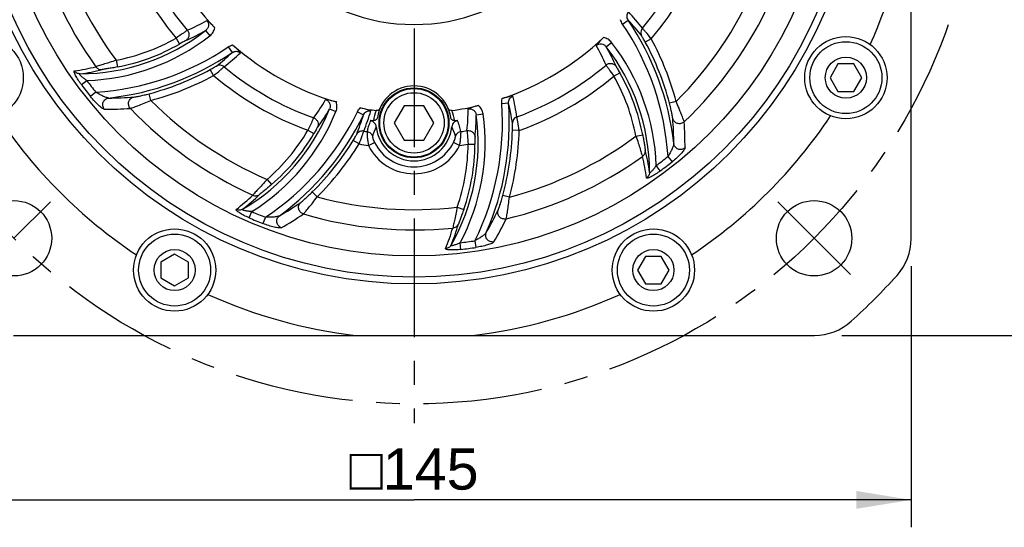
# Model space of a CAD drawing. Header units: millimetres. Extents: x 0 to 420, y 0 to 297.
# Tile 39 of 44: x 312 to 384, y 146 to 183. Entities that reach past the tile are written whole.
import ezdxf
from ezdxf.enums import TextEntityAlignment as Align

# ---------------------------------------------------------------- set-up
doc = ezdxf.new("R2010")
doc.units = ezdxf.units.MM
doc.header["$LTSCALE"] = 23.1
doc.linetypes.add('CENTER', pattern=[0.6, 0.375, -0.075, 0.075, -0.075])
doc.layers.get('0').update_dxf_attribs({"linetype": 'CONTINUOUS'})
for name, color, linetype in [('AXIS', 7, 'CONTINUOUS'), ('COMPONENTS', 7, 'CONTINUOUS'), ('DIMENSION', 7, 'CONTINUOUS')]:
    doc.layers.add(name, color=color, linetype=linetype)
doc.styles.get("Standard").update_dxf_attribs({"font": 'arial.ttf'})
doc.styles.add('TEXTSTYLE_4', font='gdt')
doc.dimstyles.new('DIMSTYLE_3', dxfattribs={"dimtxt": 3, "dimasz": 4, "dimexe": 0.18, "dimexo": 0.0625, "dimgap": 0.09, "dimtad": 1, "dimlfac": 2, "dimdsep": 46, "dimtxsty": 'STANDARD', "dimblk": '_FILLED', "dimblk1": '_FILLED', "dimblk2": '_FILLED', "dimcen": 0.09, "dimadec": 0, "dimazin": 0, "dimtp": 0.5, "dimtm": 0.5, "dimtfac": 1, "dimtofl": 0, "dimtmove": 0, "dimatfit": 3, "dimldrblk": '_FILLED', "dimfxl": 1, "dimtolj": 1, "dimarcsym": 0})
doc.dimstyles.new('DIMSTYLE_5', dxfattribs={"dimtxt": 3, "dimasz": 4, "dimexe": 0.18, "dimexo": 0.0625, "dimgap": 0.09, "dimtad": 1, "dimtih": 1, "dimtoh": 1, "dimlfac": 2, "dimdsep": 46, "dimtxsty": 'STANDARD', "dimblk": '_FILLED', "dimblk1": '_FILLED', "dimblk2": '_FILLED', "dimcen": 0.09, "dimadec": 0, "dimazin": 0, "dimtol": 1, "dimtp": 0.2, "dimtm": 0.2, "dimtfac": 1, "dimtofl": 0, "dimtmove": 0, "dimatfit": 3, "dimldrblk": '_FILLED', "dimfxl": 1, "dimtolj": 1, "dimarcsym": 0})

# ---------------------------------------------------------------- blocks, each defined once
blk = doc.blocks.new('_FILLED')
at = {"color": 0, "linetype": 'BYBLOCK'}
blk.add_solid([(0, 0), (-1, 0.1625), (-1, -0.1625)], dxfattribs=at)
blk = doc.blocks.new('*D2')
at = {"layer": 'DIMENSION', "color": 2, "linetype": 'CONTINUOUS'}
for p, q in [((304.235, 165.144), (304.235, 146.086)), ((376.735, 165.144), (376.735, 146.086)), ((304.235, 148.086), (340.485, 148.086)), ((376.735, 148.086), (340.485, 148.086))]:
    blk.add_line(p, q, dxfattribs=at)
at = {"layer": 'DIMENSION', "color": 2, "linetype": 'CONTINUOUS', "xscale": 4, "yscale": 4, "zscale": 4, "rotation": 180}
blk.add_blockref('_FILLED', (304.235, 148.086), dxfattribs=at)
at = {"layer": 'DIMENSION', "color": 2, "linetype": 'CONTINUOUS', "xscale": 4, "yscale": 4, "zscale": 4}
blk.add_blockref('_FILLED', (376.735, 148.086), dxfattribs=at)
at = {"layer": 'DIMENSION', "color": 2, "linetype": 'CONTINUOUS', "insert": (340.485, 151.836), "char_height": 3, "width": 11.11757, "attachment_point": 2, "line_spacing_factor": 0.9, "style": 'TEXTSTYLE_4'}
blk.add_mtext('{\\Fgdt;o}\\Farial.ttf;145', dxfattribs=at)
blk = doc.blocks.new('*D3')
at = {"layer": 'DIMENSION', "color": 2, "linetype": 'CONTINUOUS'}
for p, q in [((355.243, 252.086), (390.735, 252.086)), ((388.735, 252.086), (388.735, 206.086)), ((388.735, 160.086), (388.735, 206.086)), ((371.677, 160.086), (390.735, 160.086))]:
    blk.add_line(p, q, dxfattribs=at)
at = {"layer": 'DIMENSION', "color": 2, "linetype": 'CONTINUOUS', "xscale": 4, "yscale": 4, "zscale": 4}
for p, rotation in [((388.735, 252.086), 90), ((388.735, 160.086), 270)]:
    blk.add_blockref('_FILLED', p, dxfattribs=dict(at, rotation=rotation))
at = {"layer": 'DIMENSION', "color": 2, "linetype": 'CONTINUOUS', "insert": (384.985, 206.086), "char_height": 3, "width": 6.99257, "attachment_point": 2, "rotation": 90, "line_spacing_factor": 0.9}
blk.add_mtext('184', dxfattribs=at)
blk = doc.blocks.new('*D12')
at = {"layer": 'DIMENSION', "color": 2, "linetype": 'CONTINUOUS'}
for p, q in [((300.415, 227.033), (274.101, 227.033)), ((300.917, 227.033), (300.415, 227.033)), ((307.893, 221.621), (300.917, 227.033))]:
    blk.add_line(p, q, dxfattribs=at)
at = {"layer": 'DIMENSION', "color": 2, "linetype": 'CONTINUOUS', "xscale": 4, "yscale": 4, "zscale": 4, "rotation": 322.1954602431}
blk.add_blockref('_FILLED', (307.893, 221.621), dxfattribs=at)
at = {"layer": 'DIMENSION', "color": 2, "linetype": 'CONTINUOUS', "style": 'TEXTSTYLE_4'}
for s, p in [('`', (291.593, 227.783)), ('n', (281.101, 227.783))]:
    blk.add_text(s, height=3, dxfattribs=at).set_placement(p, align=Align.RIGHT)
at = {"layer": 'DIMENSION', "color": 2, "linetype": 'CONTINUOUS'}
for s, p in [('165', (288.093, 227.783)), ('0.2', (297.415, 227.783))]:
    blk.add_text(s, height=3, dxfattribs=at).set_placement(p, align=Align.RIGHT)

msp = doc.modelspace()

# ---------------------------------------------------------------- linework, layer by layer
at = {"layer": 'AXIS', "color": 2, "linetype": 'CENTER'}
for p, q in [((340.48466, 196.33596), (340.48466, 153.68611)), ((311.31651, 167.1678), (313.96816, 169.81945)), ((369.65282, 167.1678), (367.00117, 169.81945)), ((369.65282, 167.1678), (372.30447, 164.51615))]:
    msp.add_line(p, q, dxfattribs=at)
msp.add_circle((340.48466, 196.33596), 41.25, dxfattribs=at)
at = {"layer": 'COMPONENTS', "color": 7, "linetype": 'CONTINUOUS'}
for p, q in [((376.73466, 167.14371), (376.73466, 225.52821)), ((371.39362, 179.88281), (370.81627, 178.88281)), ((372.54832, 179.88281), (371.39362, 179.88281)), ((373.12567, 178.88281), (372.54832, 179.88281)), ((370.81627, 178.88281), (371.39362, 177.88281)), ((372.54832, 177.88281), (373.12567, 178.88281)), ((371.39362, 177.88281), (372.54832, 177.88281)), ((339.76298, 176.83596), (339.04129, 175.58596)), ((341.20635, 176.83596), (339.76298, 176.83596)), ((341.92804, 175.58596), (341.20635, 176.83596)), ((339.04129, 175.58596), (339.76298, 174.33596)), ((341.20635, 174.33596), (341.92804, 175.58596)), ((339.76298, 174.33596), (341.20635, 174.33596)), ((323.03152, 166.00435), (322.03152, 165.427)), ((324.03152, 165.427), (323.03152, 166.00435)), ((357.36046, 165.84965), (356.78311, 164.84965)), ((358.51516, 165.84965), (357.36046, 165.84965)), ((359.09251, 164.84965), (358.51516, 165.84965)), ((322.03152, 165.427), (322.03152, 164.2723)), ((324.03152, 164.2723), (324.03152, 165.427)), ((356.78311, 164.84965), (357.36046, 163.84965)), ((358.51516, 163.84965), (359.09251, 164.84965)), ((322.03152, 164.2723), (323.03152, 163.69495)), ((323.03152, 163.69495), (324.03152, 164.2723)), ((357.36046, 163.84965), (358.51516, 163.84965)), ((311.29241, 160.08596), (369.67691, 160.08596))]:
    msp.add_line(p, q, dxfattribs=at)
at = {"layer": 'COMPONENTS', "color": 9, "linetype": 'CONTINUOUS'}
for p, q in [((355.69394, 182.78968), (356.10693, 183.06909)), ((323.14326, 181.77102), (323.3909, 181.33685)), ((325.28818, 182.3232), (325.59523, 181.92873)), ((357.78429, 181.72142), (357.34459, 181.48373)), ((326.93839, 181.12668), (327.2178, 180.71369)), ((354.49742, 181.13947), (354.89189, 181.44653)), ((318.76929, 180.15443), (318.86353, 179.66357)), ((325.87013, 179.03633), (325.63244, 179.47603)), ((355.0496, 178.99455), (355.48377, 179.2422)), ((316.23261, 178.37945), (316.62835, 178.67245)), ((317.28511, 177.81829), (316.90027, 177.51112)), ((321.29549, 177.22641), (321.168, 177.70971)), ((334.3305, 176.60231), (334.79365, 176.41422)), ((346.88315, 176.9999), (347.38051, 177.03538)), ((359.59421, 177.14678), (359.11091, 177.01929)), ((336.35788, 176.39119), (336.80636, 176.17325)), ((345.02182, 176.16904), (345.51697, 176.23772)), ((337.31404, 175.74104), (337.26573, 175.62631)), ((332.74903, 175.05165), (333.18058, 174.79947)), ((348.15931, 175.02958), (347.65968, 175.04359)), ((356.66619, 174.62058), (357.15705, 174.71482)), ((336.47792, 174.04677), (336.05222, 174.30872)), ((337.16102, 173.93473), (337.6071, 174.15634)), ((343.80831, 173.93473), (343.36223, 174.15634)), ((344.42757, 174.03539), (344.92739, 174.03278)), ((359.00233, 173.1364), (359.3095, 172.75156)), ((358.44117, 172.08391), (358.14817, 172.47964)), ((329.76936, 171.46466), (330.0964, 171.08668)), ((333.42112, 170.19202), (333.06907, 170.54682)), ((347.43943, 170.16287), (346.95714, 170.29411)), ((343.64059, 169.43913), (344.11281, 169.27531)), ((328.46003, 168.65914), (328.65624, 169.11076)), ((329.65209, 168.69941), (329.4724, 168.24097)), ((343.90943, 166.35481), (343.85355, 166.84403)), ((344.92165, 166.98572), (344.99525, 166.49885))]:
    msp.add_line(p, q, dxfattribs=at)
at = {"layer": 'COMPONENTS', "color": 7, "linetype": 'CONTINUOUS'}
for centre, radius in [((340.48466, 196.33596), 32.5), ((340.48466, 196.33596), 32), ((340.48466, 196.33596), 30.45592), ((308.99835, 178.88281), 3), ((371.97097, 178.88281), 3), ((371.97097, 178.88281), 2.625), ((371.97097, 178.88281), 1.5), ((340.48466, 175.58596), 2.55), ((340.48466, 175.58596), 2.5), ((340.48466, 175.58596), 2.2), ((311.31651, 167.1678), 2.75), ((369.65282, 167.1678), 2.75), ((323.03152, 164.84965), 3), ((323.03152, 164.84965), 2.625), ((357.93781, 164.84965), 3), ((357.93781, 164.84965), 2.625), ((323.03152, 164.84965), 1.5), ((357.93781, 164.84965), 1.5)]:
    msp.add_circle(centre, radius, dxfattribs=at)
for centre, radius, start, end in [((340.48466, 196.33596), 13.57746, 187.1292595, 352.8707472), ((340.48466, 196.33596), 36.5, 335.6768081, 353.2902027), ((340.48466, 196.33596), 20.04408, 198.7210036, 223.5876643), ((340.48466, 196.33596), 20.04408, 288.7210036, 313.5876641), ((340.48466, 196.33596), 20.04408, 228.7210036, 253.5876643), ((340.48466, 175.58596), 2.7, 8.1659031, 171.8340975), ((340.48466, 196.33596), 20.04408, 258.7210141, 262.1007974), ((340.48466, 196.33596), 20.04408, 277.8992027, 283.5876688), ((340.48466, 196.33596), 36.5, 213.6768081, 236.3231919), ((340.48466, 196.33596), 36.5, 303.6768081, 326.3231919), ((337.25123, 175.31124), 0.43429, 74.2057814, 81.1863624), ((340.48466, 175.01014), 3.25, 166.2343267, 167.0140248), ((340.48466, 196.33596), 20.79347, 261.2681845, 261.8266693), ((337.24189, 175.27806), 0.46876, 67.8293028, 74.21112), ((340.48466, 175.58596), 2.77187, 185.9373214, 354.06256), ((340.48466, 196.33596), 20.79347, 278.1733319, 278.7318144), ((340.48466, 175.01014), 3.25, 12.9859741, 13.7656722), ((372.73466, 167.14371), 4, 317.8490446, 360), ((340.48466, 196.33596), 47.5, 312.1509554, 317.8490446), ((340.48466, 196.33596), 36.5, 245.6768081, 263.2902027), ((340.48466, 196.33596), 36.5, 276.7097973, 294.3231919), ((369.67691, 164.08596), 4, 270, 312.1509554)]:
    msp.add_arc(centre, radius, start, end, dxfattribs=at)
at = {"layer": 'COMPONENTS', "color": 9, "linetype": 'CONTINUOUS'}
for centre, radius, start, end in [((340.48466, 196.33596), 28.55856, 193.5956102, 215.6764571), ((340.48466, 196.33596), 27.08135, 194.8808723, 216.6921657), ((340.48466, 196.33596), 21.66164, 200.2610208, 220.2641071), ((340.48466, 196.33596), 21.66164, 320.2610208, 340.2641071), ((340.48466, 196.33596), 22.64645, 199.8092358, 220.0266847), ((340.48466, 196.33596), 22.64645, 319.8092358, 340.0266847), ((340.48466, 196.33596), 27.08135, 314.8808724, 336.6921656), ((340.48466, 196.33596), 28.55856, 313.5956102, 335.6764571), ((339.53155, 171.8545), 20.01275, 6.3568868, 34.081581), ((341.49822, 169.5727), 19.88887, 38.3917108, 42.7336107), ((340.95103, 169.6322), 20.6738, 38.4501484, 42.7983179), ((317.80757, 196.20891), 15.17424, 293.8998162, 299.9104301), ((339.53155, 171.8545), 19.51292, 3.763962, 34.0815554), ((316.08239, 194.14991), 14.98725, 270.204313, 307.8969172), ((316.08239, 194.14991), 15.48708, 272.020852, 307.8952782), ((316.08239, 194.14991), 14.25106, 280.8676225, 299.7002754), ((317.59013, 195.75711), 15.48321, 293.8159506, 299.8141369), ((339.53155, 171.8545), 20.74894, 14.7772939, 28.3944098), ((316.00321, 197.28907), 19.51292, 273.7640039, 304.0815554), ((316.08239, 194.14991), 14.75089, 280.8676234, 299.7002754), ((340.61171, 173.65886), 15.17424, 23.8998162, 29.9104301), ((342.67071, 171.93368), 14.98725, 0.204313, 37.8969172), ((341.06351, 173.44142), 15.48321, 23.8159506, 29.8141369), ((342.67071, 171.93368), 15.48708, 2.0211575, 37.8952782), ((339.53155, 171.8545), 20.24911, 14.7772933, 28.3944097), ((316.00321, 197.28907), 20.01275, 276.3566537, 304.081581), ((313.72141, 195.3224), 19.88887, 308.3917108, 312.7336107), ((313.78091, 195.86959), 20.6738, 308.4501484, 312.7983179), ((313.94592, 193.013), 13.74459, 277.4483632, 284.0637808), ((316.00321, 197.28907), 20.24911, 284.7772933, 298.3944097), ((340.48466, 196.33596), 21.66164, 230.2610208, 250.2641071), ((340.48466, 196.33596), 21.66164, 290.2610208, 310.2641071), ((314.24871, 193.33939), 14.30169, 277.5823316, 284.1380607), ((316.00321, 197.28907), 20.74894, 284.7772938, 298.3944098), ((340.48466, 196.33596), 22.64645, 229.8092358, 250.0266847), ((340.48466, 196.33596), 22.64645, 289.8092358, 310.0266847), ((342.67071, 171.93368), 14.25106, 10.8676223, 29.7002754), ((342.67071, 171.93368), 14.75089, 10.8676234, 29.7002754), ((340.48466, 196.33596), 30.17612, 216.5166915, 218.5965282), ((340.48466, 196.33596), 29.68371, 216.5170969, 218.5934274), ((318.29793, 198.65479), 21.25558, 269.787149, 274.7505357), ((327.53671, 172.97665), 20.67376, 8.4501479, 12.7983255), ((318.10374, 198.59218), 22.01477, 269.4795192, 274.423918), ((340.48466, 196.33596), 28.55856, 223.5956102, 245.676457), ((340.48466, 196.33596), 27.08135, 224.8808723, 246.6921657), ((320.44469, 182.24164), 14.98725, 300.2039549, 337.8969172), ((320.90925, 184.88738), 15.17424, 323.8998162, 329.9104301), ((320.94683, 184.38739), 15.48321, 323.8159514, 329.8141361), ((329.25614, 176.63349), 15.17424, 353.8998162, 359.9104301), ((327.41852, 175.61095), 19.51292, 333.7641958, 4.0815554), ((327.41852, 175.61095), 20.01275, 336.356512, 4.081581), ((327.9808, 172.65152), 19.88887, 8.3917107, 12.7336107), ((320.44469, 182.24164), 15.48708, 302.0208219, 337.8952784), ((318.80655, 184.92065), 19.51292, 303.764131, 334.0815554), ((318.80655, 184.92065), 20.01275, 306.3566038, 334.081581), ((317.81378, 182.07657), 19.88887, 338.3917107, 342.7336108), ((317.59172, 182.58019), 20.67379, 338.4501483, 342.7983191), ((340.41483, 175.34728), 2.91481, 157.0879937, 171.9850874), ((330.1767, 174.10994), 14.98725, 330.204313, 7.8969172), ((340.55403, 175.34715), 2.91529, 8.0161581, 22.9107828), ((330.1767, 174.10994), 15.48708, 332.0205969, 7.8952784), ((329.53869, 176.21928), 15.48321, 353.815951, 359.8141365), ((338.17269, 174.1496), 21.24872, 359.7862758, 4.7510475), ((341.0223, 173.62223), 3.69689, 153.0233709, 164.4629042), ((339.94704, 173.62223), 3.69688, 15.537089, 26.9766354), ((338.20486, 173.95381), 22.03837, 359.4835223, 4.4223418), ((320.44469, 182.24164), 14.25106, 310.8676224, 329.7002754), ((320.44469, 182.24164), 14.75089, 310.8676234, 329.7002754), ((340.48466, 196.33596), 21.66164, 260.2610208, 260.9145173), ((340.48466, 196.33596), 21.66164, 279.0854827, 280.2641071), ((327.41852, 175.61095), 20.24911, 344.7772933, 358.3944097), ((327.41852, 175.61095), 20.74894, 344.7772939, 358.3944098), ((340.48466, 196.33596), 27.08135, 284.8808724, 306.6921657), ((318.80655, 184.92065), 20.24911, 314.7772933, 328.3944097), ((318.80655, 184.92065), 20.74894, 314.7772938, 328.3944093), ((340.48466, 196.33596), 22.64645, 259.8092356, 261.5606599), ((340.48466, 175.58596), 3.71123, 206.4188514, 333.581153), ((340.48466, 175.58596), 3.21313, 206.4187702, 333.5812298), ((330.1767, 174.10994), 14.25106, 340.8676224, 359.7002754), ((340.48466, 196.33596), 22.64645, 278.4393406, 280.0266847), ((330.1767, 174.10994), 14.75089, 340.8676234, 359.7002754), ((340.48466, 196.33596), 28.55856, 283.5956102, 305.6764571), ((343.80762, 169.79722), 13.74459, 7.4483632, 14.0637808), ((343.48123, 170.1), 14.30169, 7.5823316, 14.1380607), ((340.48466, 196.33596), 29.68371, 306.5171834, 308.5934129), ((340.48466, 196.33596), 30.17612, 306.5166915, 308.5965282), ((319.16288, 180.18887), 13.74465, 307.4483759, 314.0637625), ((319.26325, 180.62153), 14.29981, 307.5811099, 314.1380689), ((340.48466, 196.33596), 27.08135, 254.8808723, 276.6921657), ((320.11011, 187.25207), 21.25715, 299.7873481, 304.7504139), ((340.48466, 196.33596), 29.68371, 246.517089, 248.5934781), ((319.97718, 187.09468), 22.0091, 299.4785927, 304.4243251), ((340.48466, 196.33596), 28.55856, 253.5956102, 275.6764571), ((327.3791, 178.28314), 21.2601, 329.7877201, 334.7501843), ((340.48466, 196.33596), 30.17612, 246.5166915, 248.5965282), ((329.96179, 172.11667), 14.30168, 337.5823312, 344.138061), ((327.35458, 178.07426), 21.99867, 329.4768895, 334.4250792), ((330.09306, 171.69125), 13.74459, 337.4483632, 344.0637808), ((340.48466, 196.33596), 29.68371, 276.5170253, 278.5935006), ((340.48466, 196.33596), 30.17612, 276.5166915, 278.5965282)]:
    msp.add_arc(centre, radius, start, end, dxfattribs=at)
for points in [[(355.69345, 182.78934), (355.62727, 182.88715), (355.57692, 182.99787), (355.54792, 183.11234)], [(326.93805, 181.12717), (327.03585, 181.19335), (327.14658, 181.2437), (327.26105, 181.2727)], [(346.88255, 176.99985), (346.87414, 177.11764), (346.8859, 177.23871), (346.91802, 177.35234)], [(336.35734, 176.39146), (336.40896, 176.49767), (336.47967, 176.59664), (336.56431, 176.67899)]]:
    msp.add_open_spline(points, degree=3, dxfattribs=at)
for points, knots in [([(356.10693, 183.06909), (356.04675, 183.15721), (355.97639, 183.37543), (356.05339, 183.59483), (356.1205, 183.67846)], [0, 0, 0, 0, 0.49878488, 1, 1, 1, 1]), ([(325.37412, 183.0558), (325.41992, 183.00435), (325.48966, 182.87972), (325.50521, 182.66822), (325.43542, 182.46959), (325.3421, 182.36479), (325.28818, 182.3232)], [0, 0, 0, 0, 0.25135094, 0.50205929, 0.75151229, 1, 1, 1, 1]), ([(325.59489, 181.92848), (325.68774, 182.00076), (325.84981, 182.17858), (325.94132, 182.40133), (325.96633, 182.51629)], [0, 0, 0, 0, 0.50003456, 1, 1, 1, 1]), ([(357.14171, 182.48786), (357.0777, 182.41187), (356.99357, 182.21755), (357.0382, 182.01), (357.08678, 181.92437)], [0, 0, 0, 0, 0.50228165, 1, 1, 1, 1]), ([(357.78429, 181.72142), (357.64864, 181.89073), (357.46341, 182.11782), (357.24614, 182.37063), (357.16999, 182.4589), (357.14171, 182.48786)], [0, 0, 0, 0, 0.65063952, 0.87859557, 1, 1, 1, 1]), ([(323.95524, 182.33578), (323.92133, 182.31468), (323.8273, 182.24875), (323.55666, 182.06059), (323.31972, 181.89372), (323.14326, 181.77102)], [0, 0, 0, 0, 0.12112312, 0.34811028, 1, 1, 1, 1]), ([(323.95521, 182.33575), (324.00049, 182.28129), (324.06864, 182.15162), (324.08194, 181.93408), (324.00522, 181.73102), (323.90145, 181.62932), (323.84225, 181.59233)], [0, 0, 0, 0, 0.25153371, 0.50259074, 0.75208484, 1, 1, 1, 1]), ([(354.89214, 181.44618), (354.81986, 181.53904), (354.64204, 181.70111), (354.41929, 181.79261), (354.30433, 181.81762)], [0, 0, 0, 0, 0.50003456, 1, 1, 1, 1]), ([(357.34459, 181.48373), (357.29211, 181.58082), (357.21961, 181.71173), (357.13101, 181.85688), (357.09968, 181.90811), (357.08678, 181.92437)], [0, 0, 0, 0, 0.64834186, 0.87807729, 1, 1, 1, 1]), ([(323.84225, 181.59234), (323.82241, 181.58359), (323.76885, 181.55294), (323.61837, 181.4681), (323.48761, 181.39202), (323.3909, 181.33685)], [0, 0, 0, 0, 0.12542749, 0.35604249, 1, 1, 1, 1]), ([(353.76482, 181.22541), (353.81627, 181.27121), (353.9409, 181.34095), (354.1524, 181.35651), (354.35103, 181.28672), (354.45583, 181.19339), (354.49742, 181.13948)], [0, 0, 0, 0, 0.25135094, 0.50205929, 0.75151229, 1, 1, 1, 1]), ([(327.2178, 180.71369), (327.30592, 180.77387), (327.52414, 180.84423), (327.74354, 180.76723), (327.82717, 180.70012)], [0, 0, 0, 0, 0.49878488, 1, 1, 1, 1]), ([(318.76929, 180.15443), (318.60199, 180.09746), (318.28449, 179.99211), (317.85053, 179.85669), (317.52362, 179.7554), (317.34625, 179.70339), (317.28588, 179.68039)], [0, 0, 0, 0, 0.34044218, 0.64439127, 0.87556909, 1, 1, 1, 1]), ([(317.28588, 179.68039), (317.33585, 179.60904), (317.47532, 179.49082), (317.65617, 179.46162), (317.74203, 179.4709)], [0, 0, 0, 0, 0.50218271, 1, 1, 1, 1]), ([(318.86353, 179.66357), (318.74082, 179.64001), (318.50565, 179.59687), (318.18049, 179.54379), (317.92966, 179.50274), (317.79046, 179.4831), (317.74203, 179.4709)], [0, 0, 0, 0, 0.32940413, 0.63029123, 0.86832367, 1, 1, 1, 1]), ([(325.63244, 179.47603), (325.72953, 179.52851), (325.86044, 179.60101), (326.00558, 179.68961), (326.05682, 179.72094), (326.07308, 179.73384)], [0, 0, 0, 0, 0.64834186, 0.87807729, 1, 1, 1, 1]), ([(325.87013, 179.03633), (326.03943, 179.17198), (326.26653, 179.35721), (326.51933, 179.57448), (326.60761, 179.65063), (326.63657, 179.67891)], [0, 0, 0, 0, 0.65063952, 0.87859557, 1, 1, 1, 1]), ([(326.63657, 179.67891), (326.56058, 179.74292), (326.36625, 179.82705), (326.1587, 179.78242), (326.07308, 179.73384)], [0, 0, 0, 0, 0.50228165, 1, 1, 1, 1]), ([(354.48484, 179.80653), (354.50594, 179.77263), (354.57187, 179.67859), (354.76003, 179.40795), (354.9269, 179.17101), (355.0496, 178.99455)], [0, 0, 0, 0, 0.12112312, 0.34811028, 1, 1, 1, 1]), ([(354.48487, 179.8065), (354.53933, 179.85179), (354.669, 179.91993), (354.88654, 179.93323), (355.0896, 179.85651), (355.1913, 179.75275), (355.22829, 179.69354)], [0, 0, 0, 0, 0.25153371, 0.50259074, 0.75208484, 1, 1, 1, 1]), ([(355.22828, 179.69354), (355.23703, 179.6737), (355.26768, 179.62015), (355.35252, 179.46966), (355.4286, 179.3389), (355.48377, 179.2422)], [0, 0, 0, 0, 0.12542749, 0.35604249, 1, 1, 1, 1]), ([(316.23261, 178.37945), (316.15047, 178.49032), (316.03457, 178.65711), (315.8971, 178.88033), (315.8124, 179.03294), (315.75589, 179.15061), (315.72386, 179.2332), (315.70857, 179.28275), (315.7008, 179.32323), (315.7002, 179.35403), (315.70845, 179.37725), (315.72159, 179.3836), (315.72767, 179.38439)], [0, 0, 0, 0, 0.35610538, 0.52362468, 0.67639147, 0.80638572, 0.86009725, 0.9048566, 0.94011087, 0.96598915, 0.98417818, 1, 1, 1, 1]), ([(316.13576, 179.16275), (316.0563, 179.16287), (315.89425, 179.20402), (315.77195, 179.31758), (315.72767, 179.38439)], [0, 0, 0, 0, 0.4978642, 1, 1, 1, 1]), ([(316.62835, 178.67246), (316.59445, 178.69533), (316.52749, 178.74175), (316.42983, 178.81351), (316.33687, 178.88651), (316.25136, 178.95929), (316.17953, 179.02852), (316.13142, 179.08334), (316.11078, 179.12173), (316.10511, 179.14411), (316.11697, 179.16064), (316.12927, 179.16231), (316.13572, 179.16275)], [0, 0, 0, 0, 0.16410702, 0.32692031, 0.48621994, 0.63847825, 0.77681193, 0.88782821, 0.92685709, 0.95366191, 0.97404585, 1, 1, 1, 1]), ([(317.90376, 176.57832), (317.87924, 176.57854), (317.81882, 176.60621), (317.72393, 176.66758), (317.60644, 176.76133), (317.42209, 176.92667), (317.18006, 177.17571), (316.99362, 177.39409), (316.90027, 177.51112)], [0, 0, 0, 0, 0.05318095, 0.13776049, 0.24793467, 0.37753395, 0.67530399, 1, 1, 1, 1]), ([(318.21888, 177.39935), (318.19195, 177.3979), (318.12895, 177.41077), (317.98675, 177.45492), (317.7862, 177.54137), (317.53659, 177.66829), (317.36891, 177.76602), (317.28511, 177.8183)], [0, 0, 0, 0, 0.07855326, 0.18399587, 0.43519162, 0.71226519, 1, 1, 1, 1]), ([(317.90371, 176.57839), (317.84715, 176.64659), (317.76991, 176.81747), (317.79873, 177.09373), (317.96097, 177.31783), (318.1325, 177.38921), (318.2189, 177.39937)], [0, 0, 0, 0, 0.25119267, 0.50342514, 0.75334288, 1, 1, 1, 1]), ([(319.80192, 176.64307), (319.74362, 176.70735), (319.65978, 176.87018), (319.67144, 177.1413), (319.81371, 177.37112), (319.97483, 177.45463), (320.05826, 177.47223)], [0, 0, 0, 0, 0.25129322, 0.50329721, 0.7531041, 1, 1, 1, 1]), ([(320.05826, 177.47223), (320.10937, 177.47647), (320.24838, 177.50139), (320.49791, 177.54879), (320.81729, 177.62052), (321.04778, 177.67799), (321.168, 177.70971)], [0, 0, 0, 0, 0.13548937, 0.37238418, 0.67149985, 1, 1, 1, 1]), ([(347.38051, 177.03538), (347.37245, 177.14179), (347.42063, 177.36595), (347.59701, 177.51745), (347.69695, 177.55633)], [0, 0, 0, 0, 0.49878489, 1, 1, 1, 1]), ([(319.80185, 176.643), (319.86851, 176.6609), (320.05116, 176.72585), (320.38446, 176.84767), (320.81703, 177.02055), (321.13099, 177.15405), (321.29549, 177.22641)], [0, 0, 0, 0, 0.1290844, 0.36200954, 0.66392412, 1, 1, 1, 1]), ([(334.03863, 177.27973), (334.10402, 177.25807), (334.22673, 177.18501), (334.34595, 177.00963), (334.38482, 176.80271), (334.3564, 176.66529), (334.3305, 176.60231)], [0, 0, 0, 0, 0.25135095, 0.50205929, 0.75151228, 1, 1, 1, 1]), ([(334.79348, 176.41383), (334.83776, 176.52285), (334.8892, 176.75789), (334.85707, 176.99655), (334.82125, 177.10861)], [0, 0, 0, 0, 0.50003456, 1, 1, 1, 1]), ([(344.43035, 176.60976), (344.4978, 176.6237), (344.64061, 176.62178), (344.83154, 176.52951), (344.96867, 176.36975), (345.01277, 176.23653), (345.02183, 176.16904)], [0, 0, 0, 0, 0.25135106, 0.50205945, 0.75151238, 1, 1, 1, 1]), ([(345.51702, 176.2373), (345.50085, 176.35385), (345.42788, 176.58312), (345.28073, 176.77374), (345.19368, 176.85288)], [0, 0, 0, 0, 0.50003459, 1, 1, 1, 1]), ([(359.34839, 175.90955), (359.34415, 175.96066), (359.31923, 176.09967), (359.27183, 176.34921), (359.2001, 176.66858), (359.14263, 176.89907), (359.11091, 177.01929)], [0, 0, 0, 0, 0.13548937, 0.37238418, 0.67149985, 1, 1, 1, 1]), ([(360.17762, 175.65314), (360.15972, 175.71981), (360.09477, 175.90246), (359.97295, 176.23575), (359.80007, 176.66833), (359.66657, 176.98229), (359.59421, 177.14678)], [0, 0, 0, 0, 0.1290844, 0.36200954, 0.66392412, 1, 1, 1, 1]), ([(333.16985, 175.94674), (333.15104, 175.91151), (333.10257, 175.8074), (332.96226, 175.50912), (332.84051, 175.24614), (332.74903, 175.05165)], [0, 0, 0, 0, 0.12112312, 0.34811028, 1, 1, 1, 1]), ([(333.16984, 175.9467), (333.23628, 175.92218), (333.36014, 175.84395), (333.48042, 175.66221), (333.51551, 175.44799), (333.4765, 175.30803), (333.44372, 175.2464)], [0, 0, 0, 0, 0.25153371, 0.50259074, 0.75208484, 1, 1, 1, 1]), ([(336.80636, 176.17325), (336.85258, 176.26942), (337.00639, 176.43946), (337.23489, 176.48248), (337.34087, 176.46618)], [0, 0, 0, 0, 0.49878475, 1, 1, 1, 1]), ([(347.98604, 176.01463), (347.89261, 175.98083), (347.72259, 175.8546), (347.65746, 175.65255), (347.65673, 175.5541)], [0, 0, 0, 0, 0.50228165, 1, 1, 1, 1]), ([(348.15931, 175.02958), (348.12649, 175.24403), (348.07962, 175.53331), (348.01787, 175.86089), (347.99606, 175.97541), (347.98604, 176.01463)], [0, 0, 0, 0, 0.65063952, 0.87859557, 1, 1, 1, 1]), ([(360.17755, 175.65321), (360.11327, 175.59492), (359.95044, 175.51108), (359.67932, 175.52273), (359.4495, 175.665), (359.36599, 175.82613), (359.34839, 175.90955)], [0, 0, 0, 0, 0.25129322, 0.50329721, 0.7531041, 1, 1, 1, 1]), ([(333.44372, 175.2464), (333.43091, 175.2289), (333.39986, 175.17559), (333.31195, 175.02686), (333.23676, 174.8956), (333.18058, 174.79947)], [0, 0, 0, 0, 0.12542749, 0.35604249, 1, 1, 1, 1]), ([(337.26573, 175.62631), (337.2202, 175.51637), (337.14689, 175.29074), (337.0882, 175.0613), (337.06412, 174.94608)], [0, 0, 0, 0, 0.50273589, 1, 1, 1, 1]), ([(343.90521, 174.94608), (343.87698, 175.08117), (343.82344, 175.28202), (343.73894, 175.54737), (343.68244, 175.67587), (343.65528, 175.74104)], [0, 0, 0, 0, 0.49603974, 0.74624683, 1, 1, 1, 1]), ([(347.65968, 175.04359), (347.66277, 175.15391), (347.66544, 175.30353), (347.66128, 175.47353), (347.65976, 175.53357), (347.65673, 175.5541)], [0, 0, 0, 0, 0.64834186, 0.87807729, 1, 1, 1, 1]), ([(336.05222, 174.30872), (336.11007, 174.40271), (336.18719, 174.53095), (336.26859, 174.68026), (336.29729, 174.73301), (336.30493, 174.75231)], [0, 0, 0, 0, 0.64834186, 0.87807729, 1, 1, 1, 1]), ([(336.82038, 174.98649), (336.72257, 175.00392), (336.51222, 174.97962), (336.35479, 174.8372), (336.30493, 174.75231)], [0, 0, 0, 0, 0.50228165, 1, 1, 1, 1]), ([(336.47792, 174.04677), (336.55672, 174.2489), (336.66077, 174.52286), (336.77107, 174.83742), (336.80945, 174.94751), (336.82038, 174.98649)], [0, 0, 0, 0, 0.65063952, 0.87859557, 1, 1, 1, 1]), ([(337.06412, 174.94608), (337.06128, 174.93085), (337.05939, 174.88958), (337.05923, 174.77085), (337.07195, 174.5638), (337.1039, 174.26723), (337.13923, 174.0494), (337.16102, 173.93472)], [0, 0, 0, 0, 0.04565879, 0.12113374, 0.35022605, 0.6560486, 1, 1, 1, 1]), ([(337.06411, 174.94604), (337.15288, 174.93171), (337.32543, 174.85392), (337.432, 174.69713), (337.4605, 174.61248)], [0, 0, 0, 0, 0.50166502, 1, 1, 1, 1]), ([(337.4605, 174.61248), (337.45566, 174.59517), (337.46689, 174.53968), (337.4895, 174.44009), (337.53842, 174.3047), (337.58179, 174.20726), (337.6071, 174.15634)], [0, 0, 0, 0, 0.11181844, 0.33567004, 0.6463422, 1, 1, 1, 1]), ([(343.36223, 174.15634), (343.38753, 174.20726), (343.43091, 174.3047), (343.47982, 174.44009), (343.50244, 174.53968), (343.51367, 174.59517), (343.50882, 174.61248)], [0, 0, 0, 0, 0.35365757, 0.66433045, 0.88817975, 1, 1, 1, 1]), ([(343.90521, 174.94608), (343.81643, 174.93175), (343.64388, 174.85394), (343.53732, 174.69714), (343.50882, 174.61248)], [0, 0, 0, 0, 0.50166431, 1, 1, 1, 1]), ([(343.80831, 173.93472), (343.83009, 174.0494), (343.86543, 174.26723), (343.89738, 174.5638), (343.9101, 174.77085), (343.90993, 174.88958), (343.90804, 174.93085), (343.90521, 174.94608)], [0, 0, 0, 0, 0.34395119, 0.64977395, 0.87886466, 0.9543402, 1, 1, 1, 1]), ([(344.34446, 175.02097), (344.34578, 174.98106), (344.35586, 174.86665), (344.38349, 174.53819), (344.40954, 174.24956), (344.42757, 174.03539)], [0, 0, 0, 0, 0.12112312, 0.34811028, 1, 1, 1, 1]), ([(344.34447, 175.02093), (344.41427, 175.03291), (344.56064, 175.0271), (344.75569, 174.92984), (344.89319, 174.76187), (344.92938, 174.62116), (344.93181, 174.55139)], [0, 0, 0, 0, 0.25153371, 0.50259074, 0.75208484, 1, 1, 1, 1]), ([(344.93181, 174.55139), (344.92946, 174.52983), (344.92922, 174.46813), (344.92746, 174.29539), (344.92797, 174.14411), (344.92739, 174.03278)], [0, 0, 0, 0, 0.12542749, 0.35604249, 1, 1, 1, 1]), ([(356.66619, 174.62058), (356.72316, 174.45328), (356.82851, 174.13578), (356.96393, 173.70182), (357.06522, 173.37491), (357.11723, 173.19754), (357.14023, 173.13718)], [0, 0, 0, 0, 0.34044218, 0.64439127, 0.87556909, 1, 1, 1, 1]), ([(357.15705, 174.71482), (357.18061, 174.59211), (357.22375, 174.35695), (357.27683, 174.03179), (357.31788, 173.78095), (357.33752, 173.64176), (357.34972, 173.59332)], [0, 0, 0, 0, 0.32940413, 0.63029123, 0.86832367, 1, 1, 1, 1]), ([(359.42127, 174.07017), (359.42272, 174.04325), (359.40985, 173.98024), (359.3657, 173.83804), (359.27925, 173.63749), (359.15233, 173.38788), (359.0546, 173.22021), (359.00232, 173.1364)], [0, 0, 0, 0, 0.07855326, 0.18399587, 0.43519162, 0.71226519, 1, 1, 1, 1]), ([(360.24234, 173.75516), (360.24212, 173.73064), (360.21448, 173.67024), (360.15312, 173.57535), (360.05939, 173.45785), (359.89404, 173.27347), (359.64497, 173.0314), (359.42655, 172.84493), (359.3095, 172.75156)], [0, 0, 0, 0, 0.05316663, 0.13772018, 0.24788161, 0.37748092, 0.67527066, 1, 1, 1, 1]), ([(360.24223, 173.755), (360.17403, 173.69844), (360.00315, 173.62121), (359.72689, 173.65003), (359.50279, 173.81226), (359.43141, 173.98379), (359.42125, 174.0702)], [0, 0, 0, 0, 0.25119267, 0.50342514, 0.75334288, 1, 1, 1, 1]), ([(357.14023, 173.13718), (357.21158, 173.18715), (357.3298, 173.32662), (357.359, 173.50747), (357.34972, 173.59332)], [0, 0, 0, 0, 0.50218271, 1, 1, 1, 1]), ([(358.14816, 172.47964), (358.12529, 172.44575), (358.07887, 172.37879), (358.00711, 172.28112), (357.93411, 172.18816), (357.86133, 172.10266), (357.7921, 172.03083), (357.73728, 171.98271), (357.69889, 171.96207), (357.67651, 171.9564), (357.65998, 171.96827), (357.65831, 171.98056), (357.65787, 171.98701)], [0, 0, 0, 0, 0.16410702, 0.32692031, 0.48621994, 0.63847825, 0.77681193, 0.88782821, 0.92685709, 0.95366191, 0.97404585, 1, 1, 1, 1]), ([(358.44117, 172.08391), (358.3303, 172.00176), (358.16351, 171.88586), (357.94029, 171.74839), (357.78768, 171.66369), (357.67001, 171.60718), (357.58742, 171.57515), (357.53787, 171.55986), (357.49739, 171.55209), (357.46659, 171.55149), (357.44337, 171.55974), (357.43702, 171.57288), (357.43623, 171.57896)], [0, 0, 0, 0, 0.35610538, 0.52362468, 0.67639147, 0.80638572, 0.86009725, 0.9048566, 0.94011087, 0.96598915, 0.98417818, 1, 1, 1, 1]), ([(357.65787, 171.98705), (357.65775, 171.90759), (357.6166, 171.74555), (357.50304, 171.62324), (357.43623, 171.57896)], [0, 0, 0, 0, 0.4978642, 1, 1, 1, 1]), ([(329.76936, 171.46466), (329.65296, 171.33167), (329.43067, 171.08168), (329.12256, 170.74742), (328.89009, 170.49625), (328.76249, 170.36252), (328.72171, 170.31243)], [0, 0, 0, 0, 0.34044218, 0.64439127, 0.87556909, 1, 1, 1, 1]), ([(330.0964, 171.08668), (330.00191, 171.00492), (329.81983, 170.84998), (329.56477, 170.64143), (329.36806, 170.48046), (329.25734, 170.39386), (329.22149, 170.35907)], [0, 0, 0, 0, 0.32940413, 0.63029123, 0.86832367, 1, 1, 1, 1]), ([(328.72171, 170.31243), (328.80067, 170.27562), (328.98056, 170.24297), (329.15178, 170.30811), (329.22149, 170.35907)], [0, 0, 0, 0, 0.50218271, 1, 1, 1, 1]), ([(332.22674, 169.78629), (332.26888, 169.81551), (332.37681, 169.9066), (332.56921, 170.07241), (332.80994, 170.29422), (332.98081, 170.45925), (333.06907, 170.54682)], [0, 0, 0, 0, 0.13548937, 0.37238418, 0.67149985, 1, 1, 1, 1]), ([(332.4193, 168.93995), (332.46808, 168.98879), (332.59379, 169.13635), (332.82152, 169.40851), (333.1097, 169.77451), (333.31485, 170.0471), (333.42112, 170.19202)], [0, 0, 0, 0, 0.1290844, 0.36200954, 0.66392412, 1, 1, 1, 1]), ([(346.60793, 169.21431), (346.62981, 169.26069), (346.67773, 169.39354), (346.76146, 169.63334), (346.85902, 169.94579), (346.92449, 170.17414), (346.95714, 170.29411)], [0, 0, 0, 0, 0.13548937, 0.37238418, 0.67149985, 1, 1, 1, 1]), ([(347.19786, 168.57764), (347.21568, 168.64432), (347.25077, 168.83497), (347.31191, 169.18453), (347.37848, 169.64559), (347.41985, 169.98423), (347.43943, 170.16287)], [0, 0, 0, 0, 0.1290844, 0.36200954, 0.66392412, 1, 1, 1, 1]), ([(332.41933, 168.94004), (332.3367, 168.96656), (332.18268, 169.06566), (332.05721, 169.30628), (332.0655, 169.57645), (332.16329, 169.72934), (332.22675, 169.78629)], [0, 0, 0, 0, 0.25129322, 0.50329721, 0.7531041, 1, 1, 1, 1]), ([(343.64059, 169.43913), (343.60628, 169.26576), (343.53876, 168.93812), (343.43906, 168.49459), (343.36333, 168.16083), (343.31968, 167.98122), (343.30942, 167.91744)], [0, 0, 0, 0, 0.34044218, 0.64439127, 0.87556909, 1, 1, 1, 1]), ([(328.46003, 168.65914), (328.33345, 168.71408), (328.14969, 168.80058), (327.91902, 168.92516), (327.76937, 169.01497), (327.66159, 169.08862), (327.59256, 169.14414), (327.55454, 169.1794), (327.52757, 169.21057), (327.51165, 169.23694), (327.50718, 169.26118), (327.51539, 169.27325), (327.52026, 169.27697)], [0, 0, 0, 0, 0.3561039, 0.52362342, 0.67639086, 0.80638564, 0.8600974, 0.90485673, 0.94011094, 0.96598915, 0.98417821, 1, 1, 1, 1]), ([(327.98451, 169.28908), (327.91563, 169.24945), (327.75472, 169.20405), (327.59201, 169.24125), (327.52026, 169.27697)], [0, 0, 0, 0, 0.4978643, 1, 1, 1, 1]), ([(328.65624, 169.11076), (328.61545, 169.11362), (328.53425, 169.12034), (328.41379, 169.13365), (328.29678, 169.15039), (328.18634, 169.17067), (328.08952, 169.19471), (328.02044, 169.21813), (327.98338, 169.24105), (327.96727, 169.2576), (327.96928, 169.27785), (327.9791, 169.28545), (327.98446, 169.28905)], [0, 0, 0, 0, 0.16410643, 0.32691934, 0.48621872, 0.6384775, 0.77681152, 0.88782808, 0.92685704, 0.95366194, 0.97404585, 1, 1, 1, 1]), ([(330.67023, 168.80348), (330.64764, 168.78877), (330.58664, 168.7684), (330.44142, 168.73554), (330.22451, 168.71013), (329.94488, 168.69524), (329.75081, 168.69604), (329.65209, 168.69942)], [0, 0, 0, 0, 0.0785532, 0.18399571, 0.43519136, 0.71226492, 1, 1, 1, 1]), ([(330.80777, 167.93493), (330.72469, 167.96571), (330.57236, 168.07508), (330.45919, 168.32873), (330.48764, 168.60393), (330.60049, 168.75151), (330.67024, 168.80351)], [0, 0, 0, 0, 0.25119267, 0.50342514, 0.75334288, 1, 1, 1, 1]), ([(344.11281, 169.27531), (344.07185, 169.15726), (343.99163, 168.93203), (343.87502, 168.6239), (343.78515, 168.38614), (343.73256, 168.25578), (343.71891, 168.20773)], [0, 0, 0, 0, 0.32940413, 0.63029123, 0.86832367, 1, 1, 1, 1]), ([(347.19783, 168.57773), (347.11302, 168.55938), (346.93008, 168.56819), (346.70111, 168.71384), (346.57321, 168.95197), (346.58145, 169.13326), (346.60793, 169.21431)], [0, 0, 0, 0, 0.25129322, 0.50329721, 0.7531041, 1, 1, 1, 1]), ([(330.80782, 167.93488), (330.78647, 167.92281), (330.72031, 167.91658), (330.60745, 167.92229), (330.45882, 167.94473), (330.2165, 167.99574), (329.88239, 168.0904), (329.61175, 168.1863), (329.4724, 168.24097)], [0, 0, 0, 0, 0.05318392, 0.13776893, 0.24794573, 0.37754484, 0.67531054, 1, 1, 1, 1]), ([(343.30942, 167.91744), (343.3962, 167.92504), (343.56831, 167.98672), (343.68402, 168.12874), (343.71891, 168.20773)], [0, 0, 0, 0, 0.50218271, 1, 1, 1, 1]), ([(345.75136, 167.58492), (345.73914, 167.56088), (345.6965, 167.51274), (345.58716, 167.41167), (345.41202, 167.28122), (345.1773, 167.1285), (345.00883, 167.03216), (344.92165, 166.98573)], [0, 0, 0, 0, 0.07855351, 0.18399601, 0.43519191, 0.71226549, 1, 1, 1, 1]), ([(346.30474, 166.90149), (346.2174, 166.88661), (346.03079, 166.90516), (345.80596, 167.06825), (345.693, 167.3208), (345.71694, 167.50504), (345.75135, 167.58495)], [0, 0, 0, 0, 0.25119267, 0.50342515, 0.75334288, 1, 1, 1, 1]), ([(343.18264, 166.66258), (343.1428, 166.59382), (343.02615, 166.47406), (342.86665, 166.42493), (342.78666, 166.41999)], [0, 0, 0, 0, 0.49786411, 1, 1, 1, 1]), ([(343.85355, 166.84403), (343.81679, 166.82612), (343.74311, 166.79133), (343.63213, 166.74263), (343.52243, 166.69863), (343.41665, 166.66097), (343.32078, 166.63338), (343.24924, 166.61912), (343.20568, 166.62044), (343.18346, 166.62672), (343.17508, 166.64526), (343.17978, 166.65674), (343.18262, 166.66255)], [0, 0, 0, 0, 0.16410703, 0.32692035, 0.48622, 0.63847832, 0.77681199, 0.88782825, 0.92685711, 0.95366191, 0.97404584, 1, 1, 1, 1]), ([(346.30477, 166.90145), (346.29232, 166.88033), (346.23813, 166.84185), (346.13753, 166.79036), (345.99758, 166.7355), (345.76223, 166.65852), (345.42557, 166.57344), (345.14326, 166.52118), (344.99525, 166.49885)], [0, 0, 0, 0, 0.0531896, 0.13778504, 0.24796697, 0.37756617, 0.67532453, 1, 1, 1, 1]), ([(343.90943, 166.35481), (343.77234, 166.33911), (343.56995, 166.32213), (343.3079, 166.31469), (343.13338, 166.31764), (343.00322, 166.32753), (342.91568, 166.34109), (342.86512, 166.35263), (342.82618, 166.36614), (342.79921, 166.38102), (342.78322, 166.39977), (342.7843, 166.41433), (342.78666, 166.41999)], [0, 0, 0, 0, 0.35610538, 0.52362468, 0.67639147, 0.80638572, 0.86009725, 0.9048566, 0.94011087, 0.96598915, 0.98417818, 1, 1, 1, 1])]:
    msp.add_open_spline(points, degree=3, knots=knots, dxfattribs=at)
at = {"layer": 'COMPONENTS', "color": 7, "linetype": 'CONTINUOUS'}
for points, knots in [([(325.96637, 182.51625), (325.91388, 182.57139), (325.72571, 182.76118), (325.52324, 182.93632), (325.37414, 183.05579)], [0, 0, 0, 0, 0.28492872, 1, 1, 1, 1]), ([(354.30437, 181.81766), (354.24923, 181.76517), (354.05944, 181.57701), (353.8843, 181.37453), (353.76483, 181.22543)], [0, 0, 0, 0, 0.28492861, 1, 1, 1, 1]), ([(327.82709, 180.70019), (327.78941, 180.74347), (327.61167, 180.94461), (327.41975, 181.1334), (327.26114, 181.27263)], [0, 0, 0, 0, 0.21376835, 1, 1, 1, 1]), ([(347.69685, 177.5563), (347.64053, 177.5453), (347.37747, 177.49194), (347.118, 177.42013), (346.91812, 177.35239)], [0, 0, 0, 0, 0.21376836, 1, 1, 1, 1]), ([(334.82131, 177.10859), (334.74828, 177.1301), (334.49043, 177.20038), (334.22751, 177.25082), (334.03865, 177.27973)], [0, 0, 0, 0, 0.28492872, 1, 1, 1, 1]), ([(337.34077, 176.4662), (337.2865, 176.48484), (337.032, 176.57016), (336.77139, 176.6377), (336.56442, 176.67897)], [0, 0, 0, 0, 0.21376827, 1, 1, 1, 1]), ([(337.99722, 176.63601), (337.9761, 176.58599), (337.89949, 176.49708), (337.78373, 176.47461), (337.72999, 176.48207)], [0, 0, 0, 0, 0.50019801, 1, 1, 1, 1]), ([(343.23934, 176.48207), (343.1856, 176.47461), (343.06984, 176.49708), (342.99323, 176.58599), (342.97211, 176.63601)], [0, 0, 0, 0, 0.49980211, 1, 1, 1, 1]), ([(345.19374, 176.85289), (345.11974, 176.835), (344.86129, 176.76694), (344.60837, 176.67917), (344.43037, 176.60977)], [0, 0, 0, 0, 0.28492872, 1, 1, 1, 1]), ([(337.81204, 175.96946), (337.8073, 175.93643), (337.78456, 175.87147), (337.7165, 175.79575), (337.62611, 175.7526), (337.56001, 175.74917), (337.52849, 175.75369)], [0, 0, 0, 0, 0.25456546, 0.509689, 0.75712158, 1, 1, 1, 1]), ([(343.44083, 175.75369), (343.40905, 175.74913), (343.34233, 175.7527), (343.25184, 175.79649), (343.1844, 175.87233), (343.16198, 175.93674), (343.15729, 175.96946)], [0, 0, 0, 0, 0.24496269, 0.49463017, 0.74783366, 1, 1, 1, 1]), ([(337.72766, 175.29923), (337.71843, 175.38797), (337.65137, 175.56406), (337.50141, 175.67855), (337.41878, 175.71216)], [0, 0, 0, 0, 0.50002686, 1, 1, 1, 1]), ([(343.41427, 175.62931), (343.36615, 175.58833), (343.28517, 175.48661), (343.24821, 175.36214), (343.24166, 175.29923)], [0, 0, 0, 0, 0.49979654, 1, 1, 1, 1])]:
    msp.add_open_spline(points, degree=3, knots=knots, dxfattribs=at)
for points in [[(343.55055, 175.71216), (343.5013, 175.69213), (343.45475, 175.66377), (343.41427, 175.62931)], [(343.65156, 175.7404), (343.617, 175.73508), (343.58293, 175.72534), (343.55055, 175.71216)]]:
    msp.add_open_spline(points, degree=3, dxfattribs=at)

# ---------------------------------------------------------------- dimensions: what is measured, and where the dimension line sits
at = {"layer": 'DIMENSION', "color": 2, "linetype": 'CONTINUOUS'}
dim = msp.add_linear_dim(base=(388.73466, 160.08596), p1=(355.24277, 252.08596), p2=(371.67691, 160.08596), angle=270, dimstyle='DIMSTYLE_3', dxfattribs=at)
dim.commit()
dim.dimension.update_dxf_attribs({"geometry": '*D3', "text_midpoint": (388.05126, 202.96029), "dimtype": 160})
dim = msp.add_diameter_dim_2p(p1=(307.89277, 221.62095), p2=(373.07655, 171.05096), dimstyle='DIMSTYLE_5', dxfattribs=at)
dim.commit()
dim.dimension.update_dxf_attribs({"geometry": '*D12', "text_midpoint": (282.34717, 229.28302), "dimtype": 163})
dim = msp.add_linear_dim(base=(376.73466, 148.08596), p1=(304.23466, 165.14371), p2=(376.73466, 165.14371), text='{\\Fgdt;o}<>', dimstyle='DIMSTYLE_3', dxfattribs=at)
dim.commit()
dim.dimension.update_dxf_attribs({"geometry": '*D2', "text_midpoint": (337.70527, 150.33596), "dimtype": 160})

doc.saveas('drawing.dxf')
